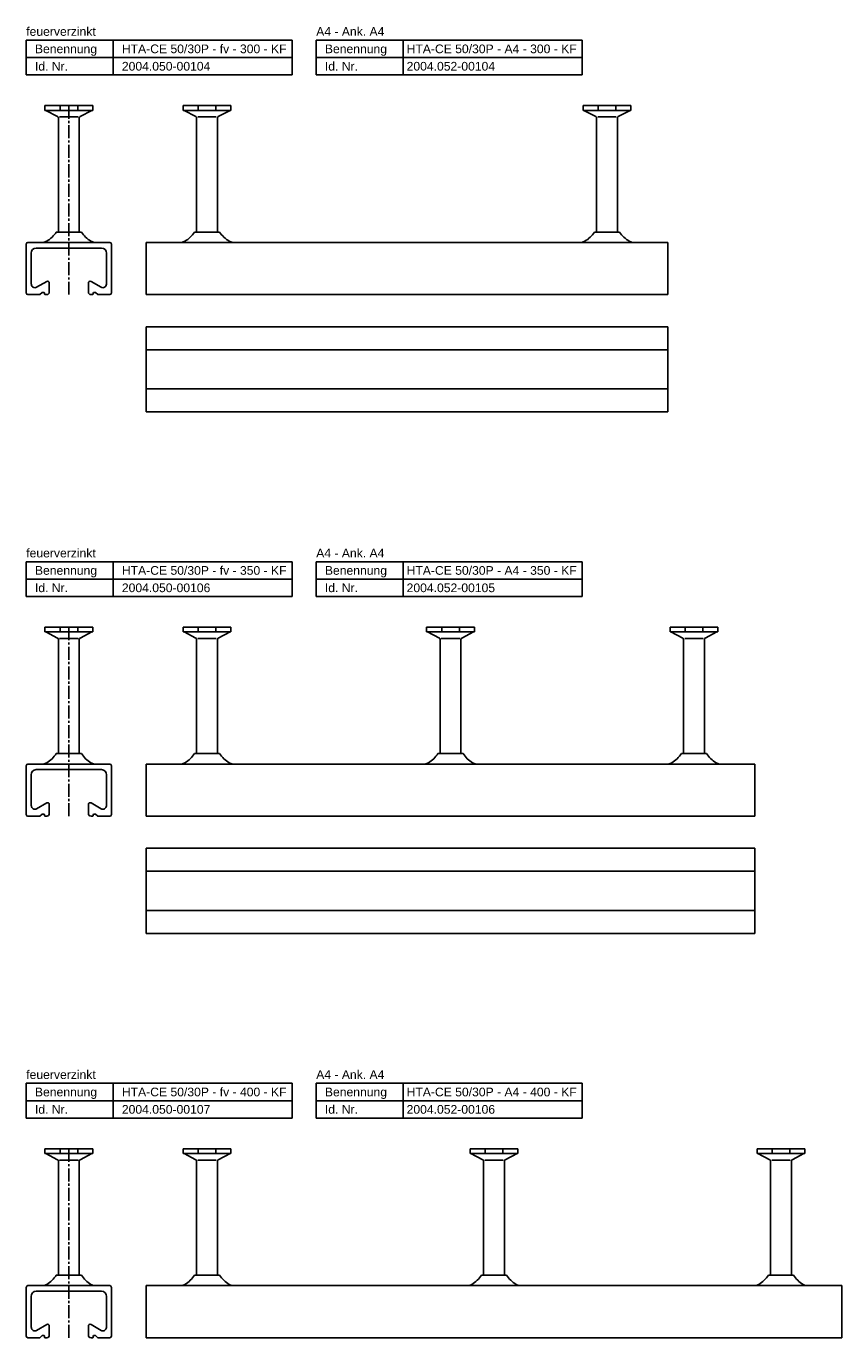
# Model space of a CAD drawing. Header units: millimetres. Extents: x 6357 to 12496, y -479 to 2742.
# Tile 5 of 7: x 6357 to 6826, y 1088 to 1842. Entities that reach past the tile are written whole.
import ezdxf

# ---------------------------------------------------------------- set-up
doc = ezdxf.new("R2010")
doc.units = ezdxf.units.MM
doc.header["$LTSCALE"] = 10
doc.linetypes.add('MITTE2', pattern=[1.125, 0.75, -0.125, 0.125, -0.125])
doc.layers.add('ACHSEN', color=1, linetype='MITTE2')
doc.layers.add('HALFEN', color=2, linetype='CONTINUOUS')
doc.styles.add('ARIAL50', font='arial.ttf', dxfattribs={"height": 5})

msp = doc.modelspace()

# ---------------------------------------------------------------- linework, layer by layer
at = {"layer": 'ACHSEN'}
for p, q in [((6381.47, 1796.75), (6381.47, 1688.05)), ((6381.47, 1496.75), (6381.47, 1388.05)), ((6381.47, 1196.75), (6381.47, 1088.05))]:
    msp.add_line(p, q, dxfattribs=at)
at = {"layer": 'HALFEN'}
for p, q in [((6356.97, 1834.42), (6509.97, 1834.42)), ((6356.97, 1814.42), (6356.97, 1834.42)), ((6406.97, 1814.42), (6406.97, 1834.42)), ((6509.97, 1814.42), (6509.97, 1834.42)), ((6523.72, 1834.42), (6676.72, 1834.42)), ((6523.72, 1814.42), (6523.72, 1834.42)), ((6573.72, 1814.42), (6573.72, 1834.42)), ((6676.72, 1814.42), (6676.72, 1834.42)), ((6356.97, 1824.42), (6509.97, 1824.42)), ((6523.72, 1824.42), (6676.72, 1824.42)), ((6356.97, 1814.42), (6509.97, 1814.42)), ((6523.72, 1814.42), (6676.72, 1814.42)), ((6395.2, 1796.75), (6367.75, 1796.75)), ((6367.75, 1796.75), (6367.75, 1794.05)), ((6376.4, 1796.75), (6376.4, 1794.05)), ((6386.55, 1796.75), (6386.55, 1794.05)), ((6395.2, 1796.75), (6395.2, 1794.05)), ((6474.7, 1796.75), (6447.24, 1796.75)), ((6447.24, 1796.75), (6447.24, 1794.05)), ((6455.89, 1796.75), (6455.89, 1794.05)), ((6466.04, 1796.75), (6466.04, 1794.05)), ((6474.7, 1796.75), (6474.7, 1794.05)), ((6677.24, 1796.75), (6704.7, 1796.75)), ((6677.24, 1796.75), (6677.24, 1794.05)), ((6685.89, 1796.75), (6685.89, 1794.05)), ((6696.04, 1796.75), (6696.04, 1794.05)), ((6704.7, 1796.75), (6704.7, 1794.05)), ((6395.2, 1794.05), (6367.75, 1794.05)), ((6368.23, 1794.05), (6375.04, 1790.47)), ((6375.47, 1724.05), (6375.47, 1789.77)), ((6376.13, 1790.25), (6386.77, 1790.25)), ((6387.47, 1724.05), (6387.47, 1789.77)), ((6394.71, 1794.05), (6387.9, 1790.47)), ((6474.7, 1794.05), (6447.24, 1794.05)), ((6447.73, 1794.05), (6454.54, 1790.47)), ((6454.97, 1724.05), (6454.97, 1789.77)), ((6455.62, 1790.25), (6466.27, 1790.25)), ((6466.97, 1724.05), (6466.97, 1789.77)), ((6474.21, 1794.05), (6467.4, 1790.47)), ((6677.24, 1794.05), (6704.7, 1794.05)), ((6677.73, 1794.05), (6684.54, 1790.47)), ((6684.97, 1724.05), (6684.97, 1789.77)), ((6696.31, 1790.25), (6685.67, 1790.25)), ((6696.97, 1724.05), (6696.97, 1789.77)), ((6704.21, 1794.05), (6697.4, 1790.47)), ((6388.68, 1724.05), (6374.27, 1724.05)), ((6388.68, 1724.05), (6387.94, 1724.05)), ((6468.18, 1724.05), (6453.76, 1724.05)), ((6683.76, 1724.05), (6698.18, 1724.05)), ((6356.97, 1717.05), (6356.97, 1689.05)), ((6404.97, 1718.05), (6357.97, 1718.05)), ((6400.22, 1714.85), (6362.72, 1714.85)), ((6405.97, 1717.05), (6405.97, 1689.05)), ((6425.97, 1718.05), (6725.97, 1718.05)), ((6425.97, 1718.05), (6425.97, 1688.05)), ((6725.97, 1718.05), (6725.97, 1688.05)), ((6359.72, 1711.85), (6359.71, 1699.8)), ((6403.22, 1712.05), (6403.22, 1699.8)), ((6359.71, 1699.8), (6359.9, 1693.99)), ((6403.22, 1699.8), (6403.04, 1693.99)), ((6362.9, 1692.32), (6368.72, 1695.67)), ((6370.22, 1694.81), (6370.22, 1689.55)), ((6392.72, 1694.81), (6392.72, 1689.55)), ((6400.04, 1692.32), (6394.22, 1695.67)), ((6364.72, 1688.05), (6357.97, 1688.05)), ((6366.22, 1689.3), (6364.72, 1688.05)), ((6367.22, 1689.3), (6366.22, 1689.3)), ((6367.72, 1688.05), (6367.22, 1689.3)), ((6367.72, 1688.05), (6368.72, 1688.05)), ((6395.22, 1688.05), (6394.22, 1688.05)), ((6395.22, 1688.05), (6395.72, 1689.3)), ((6395.72, 1689.3), (6396.72, 1689.3)), ((6396.72, 1689.3), (6398.22, 1688.05)), ((6404.97, 1688.05), (6398.22, 1688.05)), ((6425.97, 1688.05), (6725.97, 1688.05)), ((6425.97, 1669.62), (6725.97, 1669.62)), ((6425.97, 1669.62), (6425.97, 1620.62)), ((6725.97, 1669.62), (6725.97, 1620.62)), ((6425.97, 1656.37), (6725.97, 1656.37)), ((6425.97, 1633.87), (6725.97, 1633.87)), ((6425.97, 1620.62), (6725.97, 1620.62)), ((6356.97, 1534.42), (6509.97, 1534.42)), ((6356.97, 1514.42), (6356.97, 1534.42)), ((6406.97, 1514.42), (6406.97, 1534.42)), ((6509.97, 1514.42), (6509.97, 1534.42)), ((6523.72, 1534.42), (6676.72, 1534.42)), ((6523.72, 1514.42), (6523.72, 1534.42)), ((6573.72, 1514.42), (6573.72, 1534.42)), ((6676.72, 1514.42), (6676.72, 1534.42)), ((6356.97, 1524.42), (6509.97, 1524.42)), ((6523.72, 1524.42), (6676.72, 1524.42)), ((6356.97, 1514.42), (6509.97, 1514.42)), ((6523.72, 1514.42), (6676.72, 1514.42)), ((6395.2, 1496.75), (6367.75, 1496.75)), ((6367.75, 1496.75), (6367.75, 1494.05)), ((6395.2, 1494.05), (6367.75, 1494.05)), ((6368.23, 1494.05), (6375.04, 1490.47)), ((6376.4, 1496.75), (6376.4, 1494.05)), ((6386.55, 1496.75), (6386.55, 1494.05)), ((6394.71, 1494.05), (6387.9, 1490.47)), ((6395.2, 1496.75), (6395.2, 1494.05)), ((6474.7, 1496.75), (6447.24, 1496.75)), ((6447.24, 1496.75), (6447.24, 1494.05)), ((6474.7, 1494.05), (6447.24, 1494.05)), ((6447.73, 1494.05), (6454.54, 1490.47)), ((6455.89, 1496.75), (6455.89, 1494.05)), ((6466.04, 1496.75), (6466.04, 1494.05)), ((6474.21, 1494.05), (6467.4, 1490.47)), ((6474.7, 1496.75), (6474.7, 1494.05)), ((6614.7, 1496.75), (6587.24, 1496.75)), ((6587.24, 1496.75), (6587.24, 1494.05)), ((6614.7, 1494.05), (6587.24, 1494.05)), ((6587.73, 1494.05), (6594.54, 1490.47)), ((6595.89, 1496.75), (6595.89, 1494.05)), ((6606.04, 1496.75), (6606.04, 1494.05)), ((6614.21, 1494.05), (6607.4, 1490.47)), ((6614.7, 1496.75), (6614.7, 1494.05)), ((6727.24, 1496.75), (6754.69, 1496.75)), ((6727.24, 1496.75), (6727.24, 1494.05)), ((6727.24, 1494.05), (6754.69, 1494.05)), ((6727.73, 1494.05), (6734.54, 1490.47)), ((6735.89, 1496.75), (6735.89, 1494.05)), ((6746.04, 1496.75), (6746.04, 1494.05)), ((6754.2, 1494.05), (6747.39, 1490.47)), ((6754.69, 1496.75), (6754.69, 1494.05)), ((6375.47, 1424.05), (6375.47, 1489.77)), ((6376.13, 1490.25), (6386.77, 1490.25)), ((6387.47, 1424.05), (6387.47, 1489.77)), ((6454.97, 1424.05), (6454.97, 1489.77)), ((6455.62, 1490.25), (6466.27, 1490.25)), ((6466.97, 1424.05), (6466.97, 1489.77)), ((6594.97, 1424.05), (6594.97, 1489.77)), ((6595.62, 1490.25), (6606.27, 1490.25)), ((6606.97, 1424.05), (6606.97, 1489.77)), ((6734.97, 1424.05), (6734.97, 1489.77)), ((6746.31, 1490.25), (6735.67, 1490.25)), ((6746.97, 1424.05), (6746.97, 1489.77)), ((6388.68, 1424.05), (6374.27, 1424.05)), ((6388.68, 1424.05), (6387.94, 1424.05)), ((6468.18, 1424.05), (6453.76, 1424.05)), ((6608.18, 1424.05), (6593.76, 1424.05)), ((6733.76, 1424.05), (6748.17, 1424.05)), ((6356.97, 1417.05), (6356.97, 1389.05)), ((6404.97, 1418.05), (6357.97, 1418.05)), ((6359.72, 1411.85), (6359.71, 1399.8)), ((6400.22, 1414.85), (6362.72, 1414.85)), ((6403.22, 1412.05), (6403.22, 1399.8)), ((6405.97, 1417.05), (6405.97, 1389.05)), ((6425.97, 1418.05), (6775.97, 1418.05)), ((6425.97, 1418.05), (6425.97, 1388.05)), ((6775.97, 1418.05), (6775.97, 1388.05)), ((6359.71, 1399.8), (6359.9, 1393.99)), ((6362.9, 1392.32), (6368.72, 1395.67)), ((6400.04, 1392.32), (6394.22, 1395.67)), ((6403.22, 1399.8), (6403.04, 1393.99)), ((6366.22, 1389.3), (6364.72, 1388.05)), ((6367.22, 1389.3), (6366.22, 1389.3)), ((6367.72, 1388.05), (6367.22, 1389.3)), ((6370.22, 1394.81), (6370.22, 1389.55)), ((6392.72, 1394.81), (6392.72, 1389.55)), ((6395.22, 1388.05), (6395.72, 1389.3)), ((6395.72, 1389.3), (6396.72, 1389.3)), ((6396.72, 1389.3), (6398.22, 1388.05)), ((6364.72, 1388.05), (6357.97, 1388.05)), ((6367.72, 1388.05), (6368.72, 1388.05)), ((6395.22, 1388.05), (6394.22, 1388.05)), ((6404.97, 1388.05), (6398.22, 1388.05)), ((6425.97, 1388.05), (6775.97, 1388.05)), ((6425.97, 1369.62), (6775.97, 1369.62)), ((6425.97, 1369.62), (6425.97, 1320.62)), ((6775.97, 1369.62), (6775.97, 1320.62)), ((6425.97, 1356.37), (6775.97, 1356.37)), ((6425.97, 1333.87), (6775.97, 1333.87)), ((6425.97, 1320.62), (6775.97, 1320.62)), ((6356.97, 1234.42), (6509.97, 1234.42)), ((6356.97, 1214.42), (6356.97, 1234.42)), ((6406.97, 1214.42), (6406.97, 1234.42)), ((6509.97, 1214.42), (6509.97, 1234.42)), ((6523.72, 1234.42), (6676.72, 1234.42)), ((6523.72, 1214.42), (6523.72, 1234.42)), ((6573.72, 1214.42), (6573.72, 1234.42)), ((6676.72, 1214.42), (6676.72, 1234.42)), ((6356.97, 1224.42), (6509.97, 1224.42)), ((6523.72, 1224.42), (6676.72, 1224.42)), ((6356.97, 1214.42), (6509.97, 1214.42)), ((6523.72, 1214.42), (6676.72, 1214.42)), ((6395.2, 1196.75), (6367.75, 1196.75)), ((6367.75, 1196.75), (6367.75, 1194.05)), ((6395.2, 1194.05), (6367.75, 1194.05)), ((6368.23, 1194.05), (6375.04, 1190.47)), ((6376.4, 1196.75), (6376.4, 1194.05)), ((6386.55, 1196.75), (6386.55, 1194.05)), ((6394.71, 1194.05), (6387.9, 1190.47)), ((6395.2, 1196.75), (6395.2, 1194.05)), ((6474.7, 1196.75), (6447.24, 1196.75)), ((6447.24, 1196.75), (6447.24, 1194.05)), ((6474.7, 1194.05), (6447.24, 1194.05)), ((6447.73, 1194.05), (6454.54, 1190.47)), ((6455.89, 1196.75), (6455.89, 1194.05)), ((6466.04, 1196.75), (6466.04, 1194.05)), ((6474.21, 1194.05), (6467.4, 1190.47)), ((6474.7, 1196.75), (6474.7, 1194.05)), ((6639.7, 1196.75), (6612.24, 1196.75)), ((6612.24, 1196.75), (6612.24, 1194.05)), ((6639.7, 1194.05), (6612.24, 1194.05)), ((6612.73, 1194.05), (6619.54, 1190.47)), ((6620.89, 1196.75), (6620.89, 1194.05)), ((6631.04, 1196.75), (6631.04, 1194.05)), ((6639.21, 1194.05), (6632.4, 1190.47)), ((6639.7, 1196.75), (6639.7, 1194.05)), ((6777.24, 1196.75), (6804.69, 1196.75)), ((6777.24, 1196.75), (6777.24, 1194.05)), ((6777.24, 1194.05), (6804.69, 1194.05)), ((6777.73, 1194.05), (6784.54, 1190.47)), ((6785.89, 1196.75), (6785.89, 1194.05)), ((6796.04, 1196.75), (6796.04, 1194.05)), ((6804.2, 1194.05), (6797.39, 1190.47)), ((6804.69, 1196.75), (6804.69, 1194.05)), ((6375.47, 1124.05), (6375.47, 1189.77)), ((6376.13, 1190.25), (6386.77, 1190.25)), ((6387.47, 1124.05), (6387.47, 1189.77)), ((6454.97, 1124.05), (6454.97, 1189.77)), ((6455.62, 1190.25), (6466.27, 1190.25)), ((6466.97, 1124.05), (6466.97, 1189.77)), ((6619.97, 1124.05), (6619.97, 1189.77)), ((6620.62, 1190.25), (6631.27, 1190.25)), ((6631.97, 1124.05), (6631.97, 1189.77)), ((6784.97, 1124.05), (6784.97, 1189.77)), ((6796.31, 1190.25), (6785.67, 1190.25)), ((6796.97, 1124.05), (6796.97, 1189.77)), ((6388.68, 1124.05), (6374.27, 1124.05)), ((6388.68, 1124.05), (6387.94, 1124.05)), ((6468.18, 1124.05), (6453.76, 1124.05)), ((6633.18, 1124.05), (6618.76, 1124.05)), ((6783.76, 1124.05), (6798.17, 1124.05)), ((6356.97, 1117.05), (6356.97, 1089.05)), ((6404.97, 1118.05), (6357.97, 1118.05)), ((6405.97, 1117.05), (6405.97, 1089.05)), ((6425.97, 1118.05), (6825.97, 1118.05)), ((6425.97, 1118.05), (6425.97, 1088.05)), ((6825.97, 1118.05), (6825.97, 1088.05)), ((6359.72, 1111.85), (6359.71, 1099.8)), ((6400.22, 1114.85), (6362.72, 1114.85)), ((6403.22, 1112.05), (6403.22, 1099.8)), ((6359.71, 1099.8), (6359.9, 1093.99)), ((6362.9, 1092.32), (6368.72, 1095.67)), ((6370.22, 1094.81), (6370.22, 1089.55)), ((6392.72, 1094.81), (6392.72, 1089.55)), ((6400.04, 1092.32), (6394.22, 1095.67)), ((6403.22, 1099.8), (6403.04, 1093.99)), ((6364.72, 1088.05), (6357.97, 1088.05)), ((6366.22, 1089.3), (6364.72, 1088.05)), ((6367.22, 1089.3), (6366.22, 1089.3)), ((6367.72, 1088.05), (6367.22, 1089.3)), ((6367.72, 1088.05), (6368.72, 1088.05)), ((6395.22, 1088.05), (6394.22, 1088.05)), ((6395.22, 1088.05), (6395.72, 1089.3)), ((6395.72, 1089.3), (6396.72, 1089.3)), ((6396.72, 1089.3), (6398.22, 1088.05)), ((6404.97, 1088.05), (6398.22, 1088.05)), ((6425.97, 1088.05), (6825.97, 1088.05))]:
    msp.add_line(p, q, dxfattribs=at)
for centre, radius, start, end in [((6374.67, 1789.77), 0.8, 0, 62.30053), ((6388.27, 1789.77), 0.8, 117.69947, 180), ((6454.17, 1789.77), 0.8, 0, 62.30053), ((6467.77, 1789.77), 0.8, 117.69947, 180), ((6684.17, 1789.77), 0.8, 0, 62.30053), ((6697.77, 1789.77), 0.8, 117.69947, 180), ((6359.83, 1733.59), 17.3, 301.0756, 326.5383), ((6403.11, 1733.59), 17.3, 213.4617, 238.9244), ((6439.33, 1733.59), 17.3, 301.0756, 326.5383), ((6482.61, 1733.59), 17.3, 213.4617, 238.9244), ((6669.33, 1733.59), 17.3, 301.0756, 326.5383), ((6712.61, 1733.59), 17.3, 213.4617, 238.9244), ((6357.97, 1717.05), 1, 90, 180), ((6362.72, 1711.85), 3, 90, 180), ((6364.7, 1726.8), 9, 283.5362, 296.84141), ((6398.25, 1726.8), 9, 243.15859, 256.4638), ((6400.22, 1711.85), 3, 0, 90), ((6404.97, 1717.05), 1, 0, 90), ((6444.2, 1726.8), 9, 283.5362, 296.84141), ((6477.74, 1726.8), 9, 243.15859, 256.4638), ((6674.2, 1726.8), 9, 283.5362, 296.84141), ((6707.74, 1726.8), 9, 243.15859, 256.4638), ((6361.9, 1694.05), 2, 181.84304, 299.95321), ((6369.22, 1694.81), 1, 0, 119.95321), ((6393.72, 1694.81), 1, 60.04679, 180), ((6401.04, 1694.05), 2, 240.04679, 358.15696), ((6357.97, 1689.05), 1, 180, 270), ((6368.72, 1689.55), 1.5, 270, 0), ((6394.22, 1689.55), 1.5, 180, 270), ((6404.97, 1689.05), 1, 270, 0), ((6374.67, 1489.77), 0.8, 0, 62.30053), ((6388.27, 1489.77), 0.8, 117.69947, 180), ((6454.17, 1489.77), 0.8, 0, 62.30053), ((6467.77, 1489.77), 0.8, 117.69947, 180), ((6594.17, 1489.77), 0.8, 0, 62.30053), ((6607.77, 1489.77), 0.8, 117.69947, 180), ((6734.17, 1489.77), 0.8, 0, 62.30053), ((6747.77, 1489.77), 0.8, 117.69947, 180), ((6364.7, 1426.8), 9, 283.5362, 296.84141), ((6359.83, 1433.59), 17.3, 301.0756, 326.5383), ((6403.11, 1433.59), 17.3, 213.4617, 238.9244), ((6398.25, 1426.8), 9, 243.15859, 256.4638), ((6444.2, 1426.8), 9, 283.5362, 296.84141), ((6439.33, 1433.59), 17.3, 301.0756, 326.5383), ((6482.61, 1433.59), 17.3, 213.4617, 238.9244), ((6477.74, 1426.8), 9, 243.15859, 256.4638), ((6584.2, 1426.8), 9, 283.5362, 296.84141), ((6579.33, 1433.59), 17.3, 301.0756, 326.5383), ((6622.61, 1433.59), 17.3, 213.4617, 238.9244), ((6617.74, 1426.8), 9, 243.15859, 256.4638), ((6724.19, 1426.8), 9, 283.5362, 296.84141), ((6719.32, 1433.59), 17.3, 301.0756, 326.5383), ((6762.61, 1433.59), 17.3, 213.4617, 238.9244), ((6757.74, 1426.8), 9, 243.15859, 256.4638), ((6357.97, 1417.05), 1, 90, 180), ((6362.72, 1411.85), 3, 90, 180), ((6400.22, 1411.85), 3, 0, 90), ((6404.97, 1417.05), 1, 0, 90), ((6369.22, 1394.81), 1, 0, 119.95321), ((6393.72, 1394.81), 1, 60.04679, 180), ((6357.97, 1389.05), 1, 180, 270), ((6361.9, 1394.05), 2, 181.84304, 299.95321), ((6368.72, 1389.55), 1.5, 270, 0), ((6394.22, 1389.55), 1.5, 180, 270), ((6401.04, 1394.05), 2, 240.04679, 358.15696), ((6404.97, 1389.05), 1, 270, 0), ((6374.67, 1189.77), 0.8, 0, 62.30053), ((6388.27, 1189.77), 0.8, 117.69947, 180), ((6454.17, 1189.77), 0.8, 0, 62.30053), ((6467.77, 1189.77), 0.8, 117.69947, 180), ((6619.17, 1189.77), 0.8, 0, 62.30053), ((6632.77, 1189.77), 0.8, 117.69947, 180), ((6784.17, 1189.77), 0.8, 0, 62.30053), ((6797.77, 1189.77), 0.8, 117.69947, 180), ((6359.83, 1133.59), 17.3, 301.0756, 326.5383), ((6403.11, 1133.59), 17.3, 213.4617, 238.9244), ((6439.33, 1133.59), 17.3, 301.0756, 326.5383), ((6482.61, 1133.59), 17.3, 213.4617, 238.9244), ((6604.33, 1133.59), 17.3, 301.0756, 326.5383), ((6647.61, 1133.59), 17.3, 213.4617, 238.9244), ((6769.32, 1133.59), 17.3, 301.0756, 326.5383), ((6812.61, 1133.59), 17.3, 213.4617, 238.9244), ((6357.97, 1117.05), 1, 90, 180), ((6364.7, 1126.8), 9, 283.5362, 296.84141), ((6398.25, 1126.8), 9, 243.15859, 256.4638), ((6404.97, 1117.05), 1, 0, 90), ((6444.2, 1126.8), 9, 283.5362, 296.84141), ((6477.74, 1126.8), 9, 243.15859, 256.4638), ((6609.2, 1126.8), 9, 283.5362, 296.84141), ((6642.74, 1126.8), 9, 243.15859, 256.4638), ((6774.19, 1126.8), 9, 283.5362, 296.84141), ((6807.74, 1126.8), 9, 243.15859, 256.4638), ((6362.72, 1111.85), 3, 90, 180), ((6400.22, 1111.85), 3, 0, 90), ((6361.9, 1094.05), 2, 181.84304, 299.95321), ((6369.22, 1094.81), 1, 0, 119.95321), ((6393.72, 1094.81), 1, 60.04679, 180), ((6401.04, 1094.05), 2, 240.04679, 358.15696), ((6357.97, 1089.05), 1, 180, 270), ((6368.72, 1089.55), 1.5, 270, 0), ((6394.22, 1089.55), 1.5, 180, 270), ((6404.97, 1089.05), 1, 270, 0)]:
    msp.add_arc(centre, radius, start, end, dxfattribs=at)

# ---------------------------------------------------------------- texts
at = {"layer": 'HALFEN', "style": 'ARIAL50'}
for s, p in [('feuerverzinkt', (6356.97, 1836.92)), ('A4 - Ank. A4', (6523.72, 1836.92)), ('Benennung', (6361.97, 1826.92)), ('HTA-CE 50/30P - fv - 300 - KF', (6411.97, 1826.92)), ('Benennung', (6528.72, 1826.92)), ('HTA-CE 50/30P - A4 - 300 - KF', (6575.72, 1826.92)), ('Id. Nr.', (6361.97, 1816.92)), ('2004.050-00104', (6411.97, 1816.92)), ('Id. Nr.', (6528.72, 1816.92)), ('2004.052-00104', (6575.72, 1816.92)), ('feuerverzinkt', (6356.97, 1536.92)), ('A4 - Ank. A4', (6523.72, 1536.92)), ('Benennung', (6361.97, 1526.92)), ('HTA-CE 50/30P - fv - 350 - KF', (6411.97, 1526.92)), ('Benennung', (6528.72, 1526.92)), ('HTA-CE 50/30P - A4 - 350 - KF', (6575.72, 1526.92)), ('Id. Nr.', (6361.97, 1516.92)), ('2004.050-00106', (6411.97, 1516.92)), ('Id. Nr.', (6528.72, 1516.92)), ('2004.052-00105', (6575.72, 1516.92)), ('feuerverzinkt', (6356.97, 1236.92)), ('A4 - Ank. A4', (6523.72, 1236.92)), ('Benennung', (6361.97, 1226.92)), ('HTA-CE 50/30P - fv - 400 - KF', (6411.97, 1226.92)), ('Benennung', (6528.72, 1226.92)), ('HTA-CE 50/30P - A4 - 400 - KF', (6575.72, 1226.92)), ('Id. Nr.', (6361.97, 1216.92)), ('Id. Nr.', (6528.72, 1216.92)), ('2004.050-00107', (6411.97, 1216.92)), ('2004.052-00106', (6575.72, 1216.92))]:
    msp.add_text(s, height=5, dxfattribs=at).set_placement(p)

doc.saveas('drawing.dxf')
